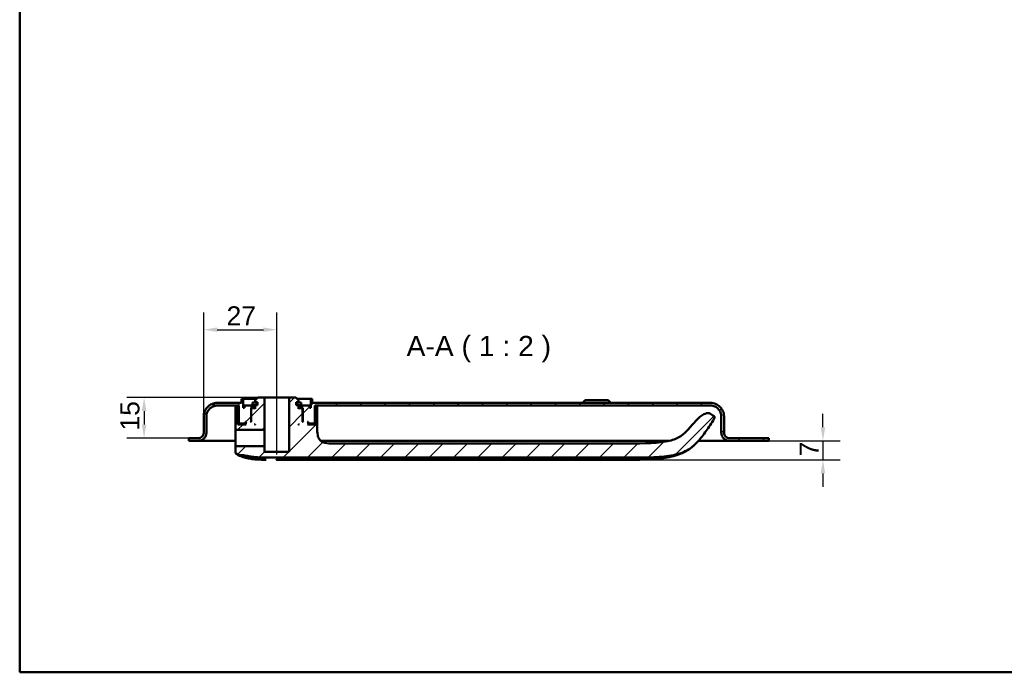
# Model space of a CAD drawing. Header units: millimetres. Extents: x 20 to 833, y 20 to 574.
# Tile 1 of 12: x 20 to 383, y 20 to 261. Entities that reach past the tile are written whole.
import ezdxf

# ---------------------------------------------------------------- set-up
doc = ezdxf.new("R2010")
doc.units = ezdxf.units.MM
doc.header["$LTSCALE"] = 2
for name, color, linetype, lineweight in [('Bemaßungen(DIN)', 7, 'Continuous', 25), ('Mittellinie(DIN)', 7, 'Continuous', 25), ('Sichtbare Kanten(DIN)', 7, 'Continuous', 50), ('Skizziergeometrie(DIN)', 7, 'Continuous', 50), ('Symbole(DIN)', 7, 'Continuous', 25)]:
    doc.layers.add(name, color=color, linetype=linetype, lineweight=lineweight)
doc.layers.add('Schraffur', color=179, linetype='Continuous', lineweight=9, true_color=0x1e1e47)
doc.styles.add('Aktuell-DINGroßer Text', font='arial.ttf')
doc.styles.add('STANDARD-DIN~0', font='arial.ttf')
doc.dimstyles.new('CAD-LAN', dxfattribs={"dimscale": 2, "dimtxt": 3.5, "dimasz": 2.5, "dimexe": 3.175, "dimexo": 0, "dimgap": 0.8, "dimtad": 1, "dimrnd": 1e-08, "dimtxsty": 'STANDARD-DIN~0', "dimcen": 0.09, "dimdle": 10, "dimclrd": 250, "dimclre": 250, "dimclrt": 250, "dimadec": 0, "dimazin": 2, "dimtfac": 1, "dimtmove": 0, "dimatfit": 3, "dimfxl": 1, "dimtolj": 1, "dimtzin": 0, "dimlwd": 25, "dimlwe": 25, "dimarcsym": 0})

# ---------------------------------------------------------------- blocks, each defined once
blk = doc.blocks.new('Ränder Standardrahmen')
at = {"layer": 'Skizziergeometrie(DIN)', "flags": 128}
blk.add_lwpolyline([(10, 10), (10, 287), (410, 287), (410, 10), (10, 10)], dxfattribs=at)
blk = doc.blocks.new('*D22')
at = {"layer": 'Bemaßungen(DIN)', "color": 250, "linetype": 'Continuous', "lineweight": 25, "true_color": 0x3f3f3f, "transparency": 16777216}
for p, q in [((87.91, 114.4), (87.91, 152.75)), ((114.91, 126.4), (114.91, 152.75)), ((92.91, 146.4), (109.91, 146.4))]:
    blk.add_line(p, q, dxfattribs=at)
at = {"layer": 'Bemaßungen(DIN)', "color": 250, "linetype": 'Continuous', "true_color": 0x3f3f3f, "transparency": 16777216}
for points in [[(92.91, 147.23), (92.91, 145.57), (87.91, 146.4)], [(109.91, 147.23), (109.91, 145.57), (114.91, 146.4)]]:
    blk.add_solid(points, dxfattribs=at)
at = {"layer": 'Defpoints', "color": 0, "linetype": 'Continuous', "transparency": 16777216}
for p in [(114.91, 146.4), (114.91, 126.4), (87.91, 114.4)]:
    blk.add_point(p, dxfattribs=at)
at = {"layer": 'Bemaßungen(DIN)', "color": 250, "linetype": 'Continuous', "lineweight": 25, "true_color": 0x3f3f3f, "transparency": 16777216, "insert": (96.33, 155.03), "char_height": 7, "attachment_point": 1, "style": 'STANDARD-DIN~0'}
blk.add_mtext('\\A1;27', dxfattribs=at)
blk = doc.blocks.new('*D23')
at = {"layer": 'Bemaßungen(DIN)', "color": 250, "linetype": 'Continuous', "lineweight": 25, "true_color": 0x3f3f3f, "transparency": 16777216}
for p, q in [((107.91, 121.4), (59.56, 121.4)), ((65.91, 116.4), (65.91, 111.4)), ((85.91, 106.4), (59.56, 106.4))]:
    blk.add_line(p, q, dxfattribs=at)
at = {"layer": 'Bemaßungen(DIN)', "color": 250, "linetype": 'Continuous', "true_color": 0x3f3f3f, "transparency": 16777216}
for points in [[(65.07, 116.4), (66.74, 116.4), (65.91, 121.4)], [(65.07, 111.4), (66.74, 111.4), (65.91, 106.4)]]:
    blk.add_solid(points, dxfattribs=at)
at = {"layer": 'Defpoints', "color": 0, "linetype": 'Continuous', "transparency": 16777216}
for p in [(107.91, 121.4), (65.91, 106.4), (85.91, 106.4)]:
    blk.add_point(p, dxfattribs=at)
at = {"layer": 'Bemaßungen(DIN)', "color": 250, "linetype": 'Continuous', "lineweight": 25, "true_color": 0x3f3f3f, "transparency": 16777216, "insert": (57.16, 109.19), "char_height": 7, "attachment_point": 1, "rotation": 90, "style": 'STANDARD-DIN~0'}
blk.add_mtext('\\A1;15', dxfattribs=at)
blk = doc.blocks.new('*D24')
at = {"layer": 'Bemaßungen(DIN)', "color": 250, "linetype": 'Continuous', "lineweight": 25, "true_color": 0x3f3f3f, "transparency": 16777216}
for p, q in [((316.41, 110.4), (316.41, 115.4)), ((296.41, 105.4), (322.76, 105.4)), ((316.41, 105.4), (316.41, 98.4)), ((241.62, 98.4), (322.76, 98.4)), ((316.41, 93.4), (316.41, 88.4))]:
    blk.add_line(p, q, dxfattribs=at)
at = {"layer": 'Bemaßungen(DIN)', "color": 250, "linetype": 'Continuous', "true_color": 0x3f3f3f, "transparency": 16777216}
for points in [[(315.57, 110.4), (317.24, 110.4), (316.41, 105.4)], [(315.57, 93.4), (317.24, 93.4), (316.41, 98.4)]]:
    blk.add_solid(points, dxfattribs=at)
at = {"layer": 'Defpoints', "color": 0, "linetype": 'Continuous', "transparency": 16777216}
for p in [(296.41, 105.4), (241.62, 98.4), (316.41, 98.4)]:
    blk.add_point(p, dxfattribs=at)
at = {"layer": 'Bemaßungen(DIN)', "color": 250, "linetype": 'Continuous', "lineweight": 25, "true_color": 0x3f3f3f, "transparency": 16777216, "insert": (307.81, 99.63), "char_height": 7, "attachment_point": 1, "rotation": 90, "style": 'STANDARD-DIN~0'}
blk.add_mtext('\\A1;7', dxfattribs=at)

msp = doc.modelspace()

# ---------------------------------------------------------------- hatches: boundary and pattern name
at = {"layer": 'Schraffur'}
h = msp.add_hatch(dxfattribs=at)
h.set_pattern_fill('ANSI31', color=256, scale=50.8, style=0)
h.set_pattern_definition([(45, (0, 0), (-4.49013, 4.49013), [])])
edge = h.paths.add_edge_path()
edge.add_spline(control_points=[(99.582, 109.6), (99.582, 109.586), (99.584, 109.572), (99.589, 109.545), (99.593, 109.533), (99.609, 109.496), (99.625, 109.474), (99.662, 109.438), (99.684, 109.424), (99.731, 109.405), (99.757, 109.4), (99.782, 109.4)], knot_values=[-0.0315719, -0.0315719, -0.0315719, -0.0315719, -0.0273922, -0.0273922, -0.0233389, -0.0233389, -0.0154291, -0.0154291, -0.0077385, -0.0077385, 0, 0, 0, 0], degree=3, periodic=0)
edge.add_line((99.782, 109.4), (110.356, 109.4))
edge.add_line((110.356, 109.4), (110.356, 121.4))
edge.add_line((110.356, 121.4), (107.906, 121.4))
edge.add_line((107.906, 121.4), (106.906, 120.4))
edge.add_line((106.906, 120.4), (106.906, 119.7))
edge.add_line((106.906, 119.7), (107.806, 119.7))
edge.add_line((107.806, 119.7), (107.806, 118.6))
edge.add_line((107.806, 118.6), (107.391, 118.6))
edge.add_line((107.391, 118.6), (107.391, 119.5))
edge.add_line((107.391, 119.5), (105.889, 119.5))
edge.add_line((105.889, 119.5), (105.889, 118.6))
edge.add_line((105.889, 118.6), (106.906, 118.6))
edge.add_line((106.906, 118.6), (106.906, 117.2))
edge.add_line((106.906, 117.2), (106.706, 117.4))
edge.add_line((106.706, 117.4), (105.606, 117.4))
edge.add_line((105.606, 117.4), (105.406, 117.2))
edge.add_line((105.406, 117.2), (105.406, 112.4))
edge.add_line((105.406, 112.4), (105.156, 112.4))
edge.add_line((105.156, 112.4), (105.356, 112.6))
edge.add_line((105.356, 112.6), (105.356, 117.4))
edge.add_line((105.356, 117.4), (105.156, 117.6))
edge.add_line((105.156, 117.6), (105.906, 117.6))
edge.add_line((105.906, 117.6), (105.906, 118.4))
edge.add_line((105.906, 118.4), (102.906, 118.4))
edge.add_line((102.906, 118.4), (102.906, 117.6))
edge.add_line((102.906, 117.6), (102.406, 117.6))
edge.add_line((102.406, 117.6), (102.406, 120.9))
edge.add_line((102.406, 120.9), (101.906, 120.9))
edge.add_line((101.906, 120.9), (101.906, 119.4))
edge.add_line((101.906, 119.4), (92.906, 119.4))
edge.add_spline(control_points=[(92.906, 119.4), (92.558, 119.4), (92.212, 119.365), (91.542, 119.224), (91.22, 119.121), (90.308, 118.724), (89.762, 118.343), (88.862, 117.41), (88.51, 116.869), (88.028, 115.679), (87.906, 115.045), (87.906, 114.4)], knot_values=[-0.7893052, -0.7893052, -0.7893052, -0.7893052, -0.6848053, -0.6848053, -0.5834686, -0.5834686, -0.3857211, -0.3857211, -0.1934595, -0.1934595, 0, 0, 0, 0], degree=3, periodic=0)
edge.add_line((87.906, 114.4), (87.906, 108.4))
edge.add_spline(control_points=[(87.906, 108.4), (87.906, 108.261), (87.892, 108.123), (87.835, 107.855), (87.794, 107.726), (87.635, 107.361), (87.483, 107.143), (87.11, 106.783), (86.893, 106.642), (86.417, 106.449), (86.164, 106.4), (85.906, 106.4)], knot_values=[-0.3157221, -0.3157221, -0.3157221, -0.3157221, -0.2739221, -0.2739221, -0.2333875, -0.2333875, -0.1542884, -0.1542884, -0.0773838, -0.0773838, -0.0000019, -0.0000019, -0.0000019, -0.0000019], degree=3, periodic=0)
edge.add_line((85.906, 106.4), (83.406, 106.4))
edge.add_line((83.406, 106.4), (83.406, 106.37))
edge.add_line((83.406, 106.37), (82.406, 106.37))
edge.add_line((82.406, 106.37), (82.406, 105.4))
edge.add_line((82.406, 105.4), (85.906, 105.4))
edge.add_spline(control_points=[(85.906, 105.4), (86.115, 105.4), (86.322, 105.422), (86.724, 105.506), (86.917, 105.568), (87.465, 105.806), (87.792, 106.034), (88.332, 106.594), (88.544, 106.919), (88.833, 107.633), (88.906, 108.013), (88.906, 108.4)], knot_values=[-0.4735831, -0.4735831, -0.4735831, -0.4735831, -0.4108832, -0.4108832, -0.3500812, -0.3500812, -0.2314327, -0.2314327, -0.1160757, -0.1160757, 0, 0, 0, 0], degree=3, periodic=0)
edge.add_line((88.906, 108.4), (88.906, 114.4))
edge.add_spline(control_points=[(88.906, 114.4), (88.906, 114.678), (88.934, 114.955), (89.047, 115.492), (89.129, 115.749), (89.447, 116.479), (89.751, 116.915), (90.498, 117.635), (90.931, 117.917), (91.883, 118.303), (92.39, 118.4), (92.906, 118.4)], knot_values=[-0.6314442, -0.6314442, -0.6314442, -0.6314442, -0.5478443, -0.5478443, -0.4667749, -0.4667749, -0.3085769, -0.3085769, -0.1547676, -0.1547676, 0, 0, 0, 0], degree=3, periodic=0)
edge.add_line((92.906, 118.4), (100.906, 118.4))
edge.add_line((100.906, 118.4), (100.906, 112))
edge.add_line((100.906, 112), (101.106, 111.8))
edge.add_line((101.106, 111.8), (103.206, 111.8))
edge.add_line((103.206, 111.8), (103.306, 111.9))
edge.add_line((103.306, 111.9), (103.306, 112.4))
edge.add_line((103.306, 112.4), (103.606, 112.4))
edge.add_line((103.606, 112.4), (103.406, 112.2))
edge.add_line((103.406, 112.2), (103.406, 111.6))
edge.add_line((103.406, 111.6), (103.606, 111.4))
edge.add_line((103.606, 111.4), (100.466, 111.4))
edge.add_line((100.466, 111.4), (100.466, 117.901))
edge.add_line((100.466, 117.901), (99.582, 117.901))
edge.add_line((99.582, 117.901), (99.582, 109.6))
h.paths.add_polyline_path([(106.906, 111.6), (106.906, 111.4), (106.706, 111.4)], flags=0)
edge = h.paths.add_edge_path()
edge.add_spline(control_points=[(270.133, 105.077), (271.279, 106.351), (272.355, 107.682), (274.372, 110.47), (275.307, 111.919), (276.168, 113.417)], knot_values=[-1.0323361, -1.0323361, -1.0323361, -1.0323361, -0.5182091, -0.5182091, -0.0000071, -0.0000071, -0.0000071, -0.0000071], degree=3, periodic=0)
edge.add_spline(control_points=[(276.168, 113.417), (276.255, 113.569), (276.343, 113.724), (276.407, 113.951), (276.418, 114.025), (276.41, 114.168), (276.393, 114.233), (276.325, 114.373), (276.269, 114.44), (276.096, 114.602), (275.955, 114.688), (275.817, 114.772)], knot_values=[-0.1747326, -0.1747326, -0.1747326, -0.1747326, -0.122642, -0.122642, -0.09872, -0.09872, -0.076506, -0.076506, -0.0486237, -0.0486237, -0.000008, -0.000008, -0.000008, -0.000008], degree=3, periodic=0)
edge.add_line((275.817, 114.772), (274.95, 115.302))
edge.add_spline(control_points=[(274.95, 115.302), (274.85, 115.363), (274.741, 115.43), (274.495, 115.54), (274.356, 115.586), (273.979, 115.642), (273.71, 115.643), (272.75, 115.404), (272.164, 115.055), (269.751, 113.407), (267.906, 110.874), (265.929, 108.837)], knot_values=[-1.2874361, -1.2874361, -1.2874361, -1.2874361, -1.2013746, -1.2013746, -1.1219386, -1.1219386, -1.0228769, -1.0228769, -0.8514442, -0.8514442, -0.0000003, -0.0000003, -0.0000003, -0.0000003], degree=3, periodic=0)
edge.add_spline(control_points=[(265.929, 108.837), (265.185, 108.071), (264.338, 107.287), (261.807, 105.974), (260.288, 105.48), (254.054, 104.389), (248.472, 104.389), (241.62, 104.389)], knot_values=[-4.1260149, -4.1260149, -4.1260149, -4.1260149, -3.0511221, -3.0511221, -2.0553656, -2.0553656, 0, 0, 0, 0], degree=3, periodic=0)
edge.add_line((241.62, 104.389), (135.769, 104.389))
edge.add_spline(control_points=[(135.769, 104.389), (134.642, 104.389), (133.559, 104.389), (132.176, 104.753), (131.762, 104.922), (131.043, 105.408), (130.756, 105.7), (130.238, 106.49), (130.063, 106.987), (129.769, 108.382), (129.769, 109.365), (129.769, 110.389)], knot_values=[-1.1173729, -1.1173729, -1.1173729, -1.1173729, -0.7826717, -0.7826717, -0.6296764, -0.6296764, -0.486522, -0.486522, -0.3073065, -0.3073065, 0, 0, 0, 0], degree=3, periodic=0)
edge.add_line((129.769, 110.389), (129.769, 117.901))
edge.add_line((129.769, 117.901), (129.067, 117.901))
edge.add_line((129.067, 117.901), (129.067, 111.4))
edge.add_line((129.067, 111.4), (126.206, 111.4))
edge.add_line((126.206, 111.4), (126.406, 111.6))
edge.add_line((126.406, 111.6), (126.406, 112.2))
edge.add_line((126.406, 112.2), (126.206, 112.4))
edge.add_line((126.206, 112.4), (126.506, 112.4))
edge.add_line((126.506, 112.4), (126.506, 111.9))
edge.add_line((126.506, 111.9), (126.606, 111.8))
edge.add_line((126.606, 111.8), (128.706, 111.8))
edge.add_line((128.706, 111.8), (128.906, 112))
edge.add_line((128.906, 112), (128.906, 118.4))
edge.add_line((128.906, 118.4), (274.906, 118.4))
edge.add_spline(control_points=[(274.906, 118.4), (275.184, 118.4), (275.461, 118.372), (275.997, 118.259), (276.255, 118.177), (276.984, 117.859), (277.421, 117.555), (278.141, 116.808), (278.423, 116.375), (278.808, 115.423), (278.906, 114.916), (278.906, 114.4)], knot_values=[-0.6314442, -0.6314442, -0.6314442, -0.6314442, -0.5478443, -0.5478443, -0.4667749, -0.4667749, -0.3085769, -0.3085769, -0.1547676, -0.1547676, 0, 0, 0, 0], degree=3, periodic=0)
edge.add_line((278.906, 114.4), (278.906, 108.4))
edge.add_spline(control_points=[(278.906, 108.4), (278.906, 108.192), (278.927, 107.984), (279.012, 107.582), (279.073, 107.389), (279.312, 106.841), (279.54, 106.514), (280.1, 105.974), (280.425, 105.762), (281.139, 105.473), (281.519, 105.4), (281.906, 105.4)], knot_values=[-0.4735831, -0.4735831, -0.4735831, -0.4735831, -0.4108832, -0.4108832, -0.3500812, -0.3500812, -0.2314327, -0.2314327, -0.1160757, -0.1160757, 0, 0, 0, 0], degree=3, periodic=0)
edge.add_line((281.906, 105.4), (296.406, 105.4))
edge.add_line((296.406, 105.4), (296.406, 106.4))
edge.add_line((296.406, 106.4), (281.906, 106.4))
edge.add_spline(control_points=[(281.906, 106.4), (281.767, 106.4), (281.628, 106.414), (281.36, 106.471), (281.231, 106.512), (280.867, 106.671), (280.648, 106.823), (280.288, 107.196), (280.147, 107.413), (279.955, 107.889), (279.906, 108.142), (279.906, 108.4)], knot_values=[-0.3157143, -0.3157143, -0.3157143, -0.3157143, -0.2739221, -0.2739221, -0.2333875, -0.2333875, -0.1542884, -0.1542884, -0.0773838, -0.0773838, 0, 0, 0, 0], degree=3, periodic=0)
edge.add_line((279.906, 108.4), (279.906, 114.4))
edge.add_spline(control_points=[(279.906, 114.4), (279.906, 114.748), (279.87, 115.094), (279.729, 115.764), (279.627, 116.086), (279.229, 116.998), (278.849, 117.544), (277.915, 118.444), (277.374, 118.796), (276.185, 119.278), (275.551, 119.4), (274.906, 119.4)], knot_values=[-0.7893052, -0.7893052, -0.7893052, -0.7893052, -0.6848053, -0.6848053, -0.5834686, -0.5834686, -0.3857211, -0.3857211, -0.1934595, -0.1934595, 0, 0, 0, 0], degree=3, periodic=0)
edge.add_line((274.906, 119.4), (127.906, 119.4))
edge.add_line((127.906, 119.4), (127.906, 120.9))
edge.add_line((127.906, 120.9), (127.406, 120.9))
edge.add_line((127.406, 120.9), (127.406, 117.6))
edge.add_line((127.406, 117.6), (126.906, 117.6))
edge.add_line((126.906, 117.6), (126.906, 118.4))
edge.add_line((126.906, 118.4), (123.906, 118.4))
edge.add_line((123.906, 118.4), (123.906, 117.6))
edge.add_line((123.906, 117.6), (124.656, 117.6))
edge.add_line((124.656, 117.6), (124.456, 117.4))
edge.add_line((124.456, 117.4), (124.456, 112.6))
edge.add_line((124.456, 112.6), (124.656, 112.4))
edge.add_line((124.656, 112.4), (124.406, 112.4))
edge.add_line((124.406, 112.4), (124.406, 117.2))
edge.add_line((124.406, 117.2), (124.206, 117.4))
edge.add_line((124.206, 117.4), (123.106, 117.4))
edge.add_line((123.106, 117.4), (122.906, 117.2))
edge.add_line((122.906, 117.2), (122.906, 118.6))
edge.add_line((122.906, 118.6), (123.923, 118.6))
edge.add_line((123.923, 118.6), (123.923, 119.5))
edge.add_line((123.923, 119.5), (122.42, 119.5))
edge.add_line((122.42, 119.5), (122.42, 118.6))
edge.add_line((122.42, 118.6), (122.006, 118.6))
edge.add_line((122.006, 118.6), (122.006, 119.7))
edge.add_line((122.006, 119.7), (122.906, 119.7))
edge.add_line((122.906, 119.7), (122.906, 120.4))
edge.add_line((122.906, 120.4), (121.906, 121.4))
edge.add_line((121.906, 121.4), (119.456, 121.4))
edge.add_line((119.456, 121.4), (119.456, 101.4))
edge.add_line((119.456, 101.4), (110.356, 101.4))
edge.add_line((110.356, 101.4), (110.356, 103.4))
edge.add_line((110.356, 103.4), (99.782, 103.4))
edge.add_spline(control_points=[(99.782, 103.4), (99.768, 103.4), (99.755, 103.399), (99.728, 103.393), (99.715, 103.389), (99.678, 103.373), (99.657, 103.358), (99.621, 103.321), (99.606, 103.299), (99.587, 103.252), (99.582, 103.226), (99.582, 103.2)], knot_values=[-0.0315719, -0.0315719, -0.0315719, -0.0315719, -0.0273918, -0.0273918, -0.0233382, -0.0233382, -0.0154284, -0.0154284, -0.0077381, -0.0077381, 0, 0, 0, 0], degree=3, periodic=0)
edge.add_line((99.582, 103.2), (99.582, 101.624))
edge.add_spline(control_points=[(99.582, 101.624), (99.582, 101.474), (99.582, 101.325), (99.618, 101.095), (99.643, 101.009), (99.726, 100.848), (99.784, 100.779), (99.988, 100.608), (100.162, 100.53), (100.342, 100.448)], knot_values=[-0.1648888, -0.1648888, -0.1648888, -0.1648888, -0.1216223, -0.1216223, -0.0914607, -0.0914607, -0.0593273, -0.0593273, -0.0000074, -0.0000074, -0.0000074, -0.0000074], degree=3, periodic=0)
edge.add_line((100.342, 100.448), (100.911, 100.192))
edge.add_spline(control_points=[(100.911, 100.192), (100.964, 100.168), (101.005, 100.149), (101.1, 100.131), (101.146, 100.133), (101.205, 100.135)], knot_values=[-0.0352044, -0.0352044, -0.0352044, -0.0352044, -0.0177737, -0.0177737, 0, 0, 0, 0], degree=3, periodic=0)
edge.add_spline(control_points=[(101.205, 100.135), (101.842, 100.155), (102.477, 100.089), (103.757, 99.884), (104.387, 99.747), (104.983, 99.644)], knot_values=[-0.3581126, -0.3581126, -0.3581126, -0.3581126, -0.1813191, -0.1813191, 0, 0, 0, 0], degree=3, periodic=0)
edge.add_spline(control_points=[(104.983, 99.644), (105.418, 99.569), (105.859, 99.508), (106.784, 99.403), (107.276, 99.361), (107.764, 99.329)], knot_values=[-0.279174, -0.279174, -0.279174, -0.279174, -0.1469208, -0.1469208, 0, 0, 0, 0], degree=3, periodic=0)
edge.add_spline(control_points=[(107.764, 99.329), (108.896, 99.256), (110.141, 99.233), (112.407, 99.214), (113.587, 99.216), (114.767, 99.216)], knot_values=[-0.6798684, -0.6798684, -0.6798684, -0.6798684, -0.3539335, -0.3539335, 0, 0, 0, 0], degree=3, periodic=0)
edge.add_line((114.767, 99.216), (241.62, 99.216))
edge.add_spline(control_points=[(241.62, 99.216), (249.497, 99.216), (255.067, 99.216), (261.918, 100.218), (263.927, 100.763), (267.801, 102.604), (269.07, 103.896), (270.133, 105.077)], knot_values=[-1.5083222, -1.5083222, -1.5083222, -1.5083222, -0.8447784, -0.8447784, -0.4766175, -0.4766175, 0, 0, 0, 0], degree=3, periodic=0)
h.paths.add_polyline_path([(122.906, 111.4), (122.906, 111.6), (123.106, 111.4)], flags=0)

# ---------------------------------------------------------------- linework, layer by layer
at = {"layer": 'Mittellinie(DIN)', "linetype": 'Continuous'}
msp.add_line((114.906, 100.4), (114.906, 126.4), dxfattribs=at)
at = {"layer": 'Sichtbare Kanten(DIN)'}
for p, q in [((102.406, 120.9), (101.906, 120.9)), ((101.906, 120.9), (101.906, 119.4)), ((102.406, 117.6), (102.406, 120.9)), ((102.406, 120.9), (107.406, 120.9)), ((107.906, 121.4), (106.906, 120.4)), ((106.906, 120.4), (106.906, 119.7)), ((110.356, 121.4), (107.906, 121.4)), ((110.356, 109.4), (110.356, 121.4)), ((110.356, 121.4), (119.456, 121.4)), ((121.906, 121.4), (119.456, 121.4)), ((119.456, 121.4), (119.456, 101.4)), ((122.906, 120.4), (121.906, 121.4)), ((122.406, 120.9), (127.406, 120.9)), ((122.906, 119.7), (122.906, 120.4)), ((127.906, 120.9), (127.406, 120.9)), ((127.406, 120.9), (127.406, 117.6)), ((127.906, 119.4), (127.906, 120.9)), ((228.656, 120.4), (227.656, 119.4)), ((228.656, 120.4), (237.156, 120.4)), ((237.156, 120.4), (238.156, 119.4)), ((101.906, 119.4), (92.906, 119.4)), ((92.906, 118.4), (100.906, 118.4)), ((100.466, 117.901), (99.582, 117.901)), ((99.582, 117.901), (99.582, 109.6)), ((100.466, 111.4), (100.466, 117.901)), ((100.906, 117.901), (100.466, 117.901)), ((100.906, 118.4), (100.906, 112)), ((102.906, 117.6), (102.406, 117.6)), ((105.906, 118.4), (102.906, 118.4)), ((102.906, 118.4), (102.906, 117.6)), ((105.356, 117.4), (105.156, 117.6)), ((105.156, 117.6), (105.906, 117.6)), ((105.356, 112.6), (105.356, 117.4)), ((105.356, 117.4), (105.606, 117.4)), ((105.606, 117.4), (105.406, 117.2)), ((105.406, 117.2), (105.406, 112.4)), ((106.706, 117.4), (105.606, 117.4)), ((107.391, 119.5), (105.889, 119.5)), ((105.889, 119.5), (105.889, 118.6)), ((105.889, 118.6), (106.906, 118.6)), ((105.906, 117.6), (105.906, 118.4)), ((105.906, 118.4), (106.906, 118.4)), ((106.906, 117.6), (105.906, 117.6)), ((106.906, 117.2), (106.706, 117.4)), ((106.906, 117.4), (106.706, 117.4)), ((106.906, 119.7), (107.806, 119.7)), ((106.906, 118.6), (106.906, 117.2)), ((107.391, 118.6), (107.391, 119.5)), ((107.806, 119.5), (107.391, 119.5)), ((107.806, 118.6), (107.391, 118.6)), ((107.806, 119.7), (107.806, 118.6)), ((122.006, 118.6), (122.006, 119.7)), ((122.006, 119.7), (122.906, 119.7)), ((122.42, 119.5), (122.006, 119.5)), ((122.42, 118.6), (122.006, 118.6)), ((123.923, 119.5), (122.42, 119.5)), ((122.42, 119.5), (122.42, 118.6)), ((122.906, 117.2), (122.906, 118.6)), ((122.906, 118.6), (123.923, 118.6)), ((122.906, 118.4), (123.906, 118.4)), ((123.906, 117.6), (122.906, 117.6)), ((123.106, 117.4), (122.906, 117.2)), ((123.106, 117.4), (122.906, 117.4)), ((124.206, 117.4), (123.106, 117.4)), ((126.906, 118.4), (123.906, 118.4)), ((123.906, 118.4), (123.906, 117.6)), ((123.906, 117.6), (124.656, 117.6)), ((123.923, 118.6), (123.923, 119.5)), ((124.406, 117.2), (124.206, 117.4)), ((124.206, 117.4), (124.456, 117.4)), ((124.406, 112.4), (124.406, 117.2)), ((124.656, 117.6), (124.456, 117.4)), ((124.456, 117.4), (124.456, 112.6)), ((126.906, 117.6), (126.906, 118.4)), ((127.406, 117.6), (126.906, 117.6)), ((274.906, 119.4), (127.906, 119.4)), ((128.906, 112), (128.906, 118.4)), ((128.906, 118.4), (274.906, 118.4)), ((129.067, 117.901), (128.906, 117.901)), ((129.769, 117.901), (129.067, 117.901)), ((129.067, 117.901), (129.067, 111.4)), ((129.769, 110.389), (129.769, 117.901)), ((87.906, 114.4), (87.906, 108.4)), ((87.906, 108.4), (87.906, 114.4)), ((88.906, 108.4), (88.906, 114.4)), ((275.817, 114.772), (274.95, 115.302)), ((278.906, 114.4), (278.906, 108.4)), ((279.906, 108.4), (279.906, 114.4)), ((279.906, 114.4), (279.906, 114.4)), ((279.906, 108.4), (279.906, 114.4)), ((99.782, 109.4), (110.356, 109.4)), ((103.606, 111.4), (100.466, 111.4)), ((100.906, 112), (101.106, 111.8)), ((101.106, 111.8), (103.206, 111.8)), ((103.206, 111.8), (103.306, 111.9)), ((103.206, 111.8), (103.406, 111.8)), ((103.306, 111.9), (103.306, 112.4)), ((103.306, 112.4), (103.606, 112.4)), ((103.406, 111.9), (103.306, 111.9)), ((103.606, 112.4), (103.406, 112.2)), ((103.406, 112.2), (103.406, 111.6)), ((103.406, 111.6), (103.606, 111.4)), ((105.156, 112.4), (105.356, 112.6)), ((105.406, 112.4), (105.156, 112.4)), ((105.406, 112.6), (105.356, 112.6)), ((106.706, 111.4), (106.906, 111.6)), ((106.906, 111.4), (106.706, 111.4)), ((106.906, 111.6), (106.906, 111.4)), ((110.356, 109.4), (110.356, 106.4)), ((122.906, 111.4), (122.906, 111.6)), ((122.906, 111.6), (123.106, 111.4)), ((123.106, 111.4), (122.906, 111.4)), ((124.456, 112.6), (124.406, 112.6)), ((124.656, 112.4), (124.406, 112.4)), ((124.456, 112.6), (124.656, 112.4)), ((126.406, 112.2), (126.206, 112.4)), ((126.206, 112.4), (126.506, 112.4)), ((126.206, 111.4), (126.406, 111.6)), ((129.067, 111.4), (126.206, 111.4)), ((126.406, 111.6), (126.406, 112.2)), ((126.506, 111.9), (126.406, 111.9)), ((126.406, 111.8), (126.606, 111.8)), ((126.506, 112.4), (126.506, 111.9)), ((126.506, 111.9), (126.606, 111.8)), ((126.606, 111.8), (128.706, 111.8)), ((128.706, 111.8), (128.906, 112)), ((83.406, 106.37), (82.406, 106.37)), ((82.406, 106.37), (82.406, 105.4)), ((82.406, 105.4), (82.406, 106.37)), ((82.406, 105.4), (85.906, 105.4)), ((85.906, 106.4), (83.406, 106.4)), ((83.406, 106.4), (83.406, 106.37)), ((83.406, 106.4), (83.406, 106.37)), ((99.604, 105.4), (85.906, 105.4)), ((87.906, 108.4), (87.906, 108.4)), ((110.356, 106.4), (110.356, 103.4)), ((256.368, 105.4), (131.094, 105.4)), ((259.615, 105.4), (256.368, 105.4)), ((276.594, 105.4), (270.421, 105.4)), ((281.906, 105.4), (276.594, 105.4)), ((296.406, 106.4), (281.906, 106.4)), ((281.906, 105.4), (296.406, 105.4)), ((296.406, 105.4), (296.406, 106.4)), ((296.406, 105.4), (296.406, 106.37)), ((296.406, 105.4), (296.406, 105.4)), ((99.582, 103.2), (99.582, 101.624)), ((110.356, 103.4), (99.782, 103.4)), ((110.356, 101.4), (110.356, 103.4)), ((241.62, 104.389), (135.769, 104.389)), ((100.342, 100.448), (100.911, 100.192)), ((119.456, 101.4), (110.356, 101.4)), ((114.767, 99.216), (241.62, 99.216))]:
    msp.add_line(p, q, dxfattribs=at)
for points, degree, knots in [([(92.906, 119.4), (92.558, 119.4), (92.212, 119.365), (91.542, 119.224), (91.22, 119.121), (90.308, 118.724), (89.762, 118.343), (88.862, 117.41), (88.51, 116.869), (88.028, 115.679), (87.906, 115.045), (87.906, 114.4)], 3, [-0.78930523, -0.78930523, -0.78930523, -0.78930523, -0.68480532, -0.68480532, -0.58346864, -0.58346864, -0.38572109, -0.38572109, -0.19345948, -0.19345948, 0, 0, 0, 0]), ([(88.906, 114.4), (88.906, 114.678), (88.934, 114.955), (89.047, 115.492), (89.129, 115.749), (89.447, 116.479), (89.751, 116.915), (90.498, 117.635), (90.931, 117.917), (91.883, 118.303), (92.39, 118.4), (92.906, 118.4)], 3, [-0.63144419, -0.63144419, -0.63144419, -0.63144419, -0.54784426, -0.54784426, -0.46677491, -0.46677491, -0.30857687, -0.30857687, -0.15476759, -0.15476759, 0, 0, 0, 0]), ([(279.906, 114.4), (279.906, 114.748), (279.87, 115.094), (279.729, 115.764), (279.627, 116.086), (279.229, 116.998), (278.849, 117.544), (277.915, 118.444), (277.374, 118.796), (276.185, 119.278), (275.551, 119.4), (274.906, 119.4)], 3, [-0.78930523, -0.78930523, -0.78930523, -0.78930523, -0.68480532, -0.68480532, -0.58346864, -0.58346864, -0.38572109, -0.38572109, -0.19345948, -0.19345948, 0, 0, 0, 0]), ([(274.906, 118.4), (275.184, 118.4), (275.461, 118.372), (275.997, 118.259), (276.255, 118.177), (276.984, 117.859), (277.421, 117.555), (278.141, 116.808), (278.423, 116.375), (278.808, 115.423), (278.906, 114.916), (278.906, 114.4)], 3, [-0.63144419, -0.63144419, -0.63144419, -0.63144419, -0.54784426, -0.54784426, -0.46677491, -0.46677491, -0.30857687, -0.30857687, -0.15476759, -0.15476759, 0, 0, 0, 0]), ([(274.95, 115.302), (274.85, 115.363), (274.741, 115.43), (274.495, 115.54), (274.356, 115.586), (273.979, 115.642), (273.71, 115.643), (272.75, 115.404), (272.164, 115.055), (269.751, 113.407), (267.906, 110.874), (265.929, 108.837)], 3, [-1.2874361, -1.2874361, -1.2874361, -1.2874361, -1.2013746, -1.2013746, -1.1219386, -1.1219386, -1.0228769, -1.0228769, -0.8514442, -0.8514442, -0.0000003, -0.0000003, -0.0000003, -0.0000003]), ([(270.133, 105.077), (271.279, 106.351), (272.355, 107.682), (274.372, 110.47), (275.307, 111.919), (276.168, 113.417)], 3, [-1.0323361, -1.0323361, -1.0323361, -1.0323361, -0.5182091, -0.5182091, -0.0000071, -0.0000071, -0.0000071, -0.0000071]), ([(276.168, 113.417), (276.255, 113.569), (276.343, 113.724), (276.407, 113.951), (276.418, 114.025), (276.41, 114.168), (276.393, 114.233), (276.325, 114.373), (276.269, 114.44), (276.096, 114.602), (275.955, 114.688), (275.817, 114.772)], 3, [-0.17473264, -0.17473264, -0.17473264, -0.17473264, -0.12264195, -0.12264195, -0.09871995, -0.09871995, -0.07650599, -0.07650599, -0.04862372, -0.04862372, -0.00000804, -0.00000804, -0.00000804, -0.00000804]), ([(275.817, 114.772), (275.961, 114.684), (276.108, 114.597), (276.265, 114.441), (276.299, 114.401), (276.356, 114.313), (276.379, 114.264), (276.409, 114.163), (276.416, 114.11), (276.413, 113.95), (276.381, 113.844), (276.314, 113.686), (276.284, 113.626), (276.247, 113.557), (276.239, 113.542), (276.219, 113.506), (276.208, 113.487), (276.194, 113.463), (276.19, 113.455), (276.183, 113.444), (276.181, 113.44), (276.177, 113.433), (276.176, 113.431), (276.173, 113.426), (276.172, 113.425), (276.171, 113.422), (276.17, 113.421), (276.169, 113.419), (276.168, 113.418), (276.168, 113.417)], 3, [0, 0, 0, 0, 0.05051559, 0.05051559, 0.06623846, 0.06623846, 0.08204344, 0.08204344, 0.09788017, 0.09788017, 0.12993928, 0.12993928, 0.14980794, 0.14980794, 0.15559385, 0.15559385, 0.16491787, 0.16491787, 0.16962555, 0.16962555, 0.171964, 0.171964, 0.17317906, 0.17317906, 0.1738357, 0.1738357, 0.17419008, 0.17419008, 0.1745597, 0.1745597, 0.1745597, 0.1745597]), ([(99.582, 109.6), (99.582, 109.586), (99.584, 109.572), (99.589, 109.545), (99.593, 109.533), (99.609, 109.496), (99.625, 109.474), (99.662, 109.438), (99.684, 109.424), (99.731, 109.405), (99.757, 109.4), (99.782, 109.4)], 3, [-0.031571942, -0.031571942, -0.031571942, -0.031571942, -0.027392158, -0.027392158, -0.023338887, -0.023338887, -0.015429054, -0.015429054, -0.007738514, -0.007738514, 0, 0, 0, 0]), ([(99.606, 106.4), (99.606, 106.818), (99.604, 107.449), (99.599, 108.19), (99.594, 108.677), (99.59, 109.078), (99.586, 109.375), (99.583, 109.559), (99.582, 109.6), (99.582, 109.6)], 3, [0, 0, 0, 0, 0.12296015, 0.18444022, 0.2459203, 0.30740037, 0.36888044, 0.43036052, 0.49151829, 0.49151829, 0.49151829, 0.49151829]), ([(135.769, 104.389), (134.642, 104.389), (133.559, 104.389), (132.176, 104.753), (131.762, 104.922), (131.043, 105.408), (130.756, 105.7), (130.238, 106.49), (130.063, 106.987), (129.769, 108.382), (129.769, 109.365), (129.769, 110.389)], 3, [-1.1173729, -1.1173729, -1.1173729, -1.1173729, -0.7826717, -0.7826717, -0.6296764, -0.6296764, -0.486522, -0.486522, -0.3073065, -0.3073065, 0, 0, 0, 0]), ([(87.906, 108.4), (87.906, 108.261), (87.892, 108.123), (87.835, 107.855), (87.794, 107.726), (87.635, 107.361), (87.483, 107.143), (87.11, 106.783), (86.893, 106.642), (86.417, 106.449), (86.164, 106.4), (85.906, 106.4)], 3, [-0.31572209, -0.31572209, -0.31572209, -0.31572209, -0.27392213, -0.27392213, -0.23338746, -0.23338746, -0.15428844, -0.15428844, -0.07738379, -0.07738379, -0.00000194, -0.00000194, -0.00000194, -0.00000194]), ([(85.906, 105.4), (86.115, 105.4), (86.322, 105.422), (86.724, 105.506), (86.917, 105.568), (87.465, 105.806), (87.792, 106.034), (88.332, 106.594), (88.544, 106.919), (88.833, 107.633), (88.906, 108.013), (88.906, 108.4)], 3, [-0.47358314, -0.47358314, -0.47358314, -0.47358314, -0.41088319, -0.41088319, -0.35008119, -0.35008119, -0.23143265, -0.23143265, -0.11607569, -0.11607569, 0, 0, 0, 0]), ([(99.582, 103.2), (99.582, 103.201), (99.583, 103.241), (99.586, 103.425), (99.59, 103.722), (99.594, 104.124), (99.599, 104.61), (99.604, 105.352), (99.606, 105.983), (99.606, 106.4)], 3, [0.49213457, 0.49213457, 0.49213457, 0.49213457, 0.5533206, 0.61480065, 0.6762807, 0.73776075, 0.7992408, 0.86072085, 0.98368095, 0.98368095, 0.98368095, 0.98368095]), ([(265.929, 108.837), (265.185, 108.071), (264.338, 107.287), (261.807, 105.974), (260.288, 105.48), (254.054, 104.389), (248.472, 104.389), (241.62, 104.389)], 3, [-4.1260149, -4.1260149, -4.1260149, -4.1260149, -3.0511221, -3.0511221, -2.0553656, -2.0553656, 0, 0, 0, 0]), ([(278.906, 108.4), (278.906, 108.192), (278.927, 107.984), (279.012, 107.582), (279.073, 107.389), (279.312, 106.841), (279.54, 106.514), (280.1, 105.974), (280.425, 105.762), (281.139, 105.473), (281.519, 105.4), (281.906, 105.4)], 3, [-0.47358314, -0.47358314, -0.47358314, -0.47358314, -0.41088319, -0.41088319, -0.35008119, -0.35008119, -0.23143265, -0.23143265, -0.11607569, -0.11607569, 0, 0, 0, 0]), ([(281.906, 106.4), (281.767, 106.4), (281.628, 106.414), (281.36, 106.471), (281.231, 106.512), (280.867, 106.671), (280.648, 106.823), (280.288, 107.196), (280.147, 107.413), (279.955, 107.889), (279.906, 108.142), (279.906, 108.4)], 3, [-0.31571434, -0.31571434, -0.31571434, -0.31571434, -0.27392213, -0.27392213, -0.23338746, -0.23338746, -0.15428844, -0.15428844, -0.07738379, -0.07738379, 0, 0, 0, 0]), ([(99.782, 103.4), (99.768, 103.4), (99.755, 103.399), (99.728, 103.393), (99.715, 103.389), (99.678, 103.373), (99.657, 103.358), (99.621, 103.321), (99.606, 103.299), (99.587, 103.252), (99.582, 103.226), (99.582, 103.2)], 3, [-0.031571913, -0.031571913, -0.031571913, -0.031571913, -0.027391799, -0.027391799, -0.023338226, -0.023338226, -0.015428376, -0.015428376, -0.007738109, -0.007738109, 0, 0, 0, 0]), ([(241.62, 99.216), (249.497, 99.216), (255.067, 99.216), (261.918, 100.218), (263.927, 100.763), (267.801, 102.604), (269.07, 103.896), (270.133, 105.077)], 3, [-1.5083222, -1.5083222, -1.5083222, -1.5083222, -0.8447784, -0.8447784, -0.4766175, -0.4766175, 0, 0, 0, 0]), ([(241.62, 98.401), (241.997, 98.401), (242.753, 98.401), (243.886, 98.402), (245.397, 98.404), (247.286, 98.421), (249.177, 98.452), (251.067, 98.511), (252.956, 98.602), (254.841, 98.739), (256.721, 98.932), (258.591, 99.198), (260.447, 99.557), (262.277, 100.032), (264.062, 100.65), (266.117, 101.604), (267.702, 102.657), (268.85, 103.683), (269.636, 104.525), (270.133, 105.077)], 5, [0, 0, 0, 0, 0, 0, 0.188639, 0.3776471, 0.5666552, 0.7556633, 0.9446714, 1.1336795, 1.3226876, 1.5116957, 1.7007038, 1.8897119, 2.07872, 2.2677281, 2.4567361, 2.6457442, 3.0237604, 3.0237604, 3.0237604, 3.0237604, 3.0237604, 3.0237604]), ([(99.582, 101.624), (99.582, 101.474), (99.582, 101.325), (99.618, 101.095), (99.643, 101.009), (99.726, 100.848), (99.784, 100.779), (99.988, 100.608), (100.162, 100.53), (100.342, 100.448)], 3, [-0.1648888, -0.1648888, -0.1648888, -0.1648888, -0.12162228, -0.12162228, -0.09146067, -0.09146067, -0.0593273, -0.0593273, -0.00000738, -0.00000738, -0.00000738, -0.00000738]), ([(102.257, 99.47), (102.158, 99.502), (102.062, 99.534), (101.669, 99.67), (101.399, 99.775), (100.885, 99.994), (100.659, 100.104), (100.149, 100.386), (99.952, 100.569), (99.799, 100.761), (99.808, 100.753), (99.763, 100.811), (99.763, 100.811), (99.75, 100.828)], 3, [0.9124103, 0.9124103, 0.9124103, 0.9124103, 0.9500096, 0.9500096, 1.0717199, 1.0717199, 1.2226033, 1.2226033, 1.5145803, 1.5145803, 1.8291696, 1.8291696, 2.2486061, 2.2486061, 2.2486061, 2.2486061]), ([(100.911, 100.192), (100.964, 100.168), (101.005, 100.149), (101.1, 100.131), (101.146, 100.133), (101.205, 100.135)], 3, [-0.035204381, -0.035204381, -0.035204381, -0.035204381, -0.017773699, -0.017773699, -0.000000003, -0.000000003, -0.000000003, -0.000000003]), ([(101.205, 100.135), (101.842, 100.155), (102.477, 100.089), (103.757, 99.884), (104.387, 99.747), (104.982, 99.644)], 3, [-0.35811259, -0.35811259, -0.35811259, -0.35811259, -0.18131912, -0.18131912, 0, 0, 0, 0]), ([(101.908, 99.591), (102.035, 99.545), (102.337, 99.439), (102.779, 99.3), (103.296, 99.16), (103.859, 99.033), (104.215, 98.96), (104.317, 98.94)], 5, [19.29728714, 19.29728714, 19.29728714, 19.29728714, 19.29728714, 19.29728714, 19.41438271, 19.54730419, 19.60041559, 19.60041559, 19.60041559, 19.60041559, 19.60041559, 19.60041559]), ([(110.961, 98.41), (110.952, 98.41), (110.942, 98.41), (110.88, 98.411), (110.826, 98.412), (110.488, 98.415), (110.204, 98.42), (109.16, 98.441), (108.4, 98.468), (106.835, 98.571), (106.025, 98.654), (104.708, 98.858), (104.186, 98.959), (103.691, 99.074)], 3, [0.00820075, 0.00820075, 0.00820075, 0.00820075, 0.01099669, 0.01099669, 0.0270157, 0.0270157, 0.11245152, 0.11245152, 0.34035166, 0.34035166, 0.58311994, 0.58311994, 0.74500083, 0.74500083, 0.74500083, 0.74500083]), ([(104.983, 99.644), (105.418, 99.569), (105.859, 99.508), (106.784, 99.403), (107.276, 99.361), (107.764, 99.329)], 3, [-0.27917395, -0.27917395, -0.27917395, -0.27917395, -0.1469208, -0.1469208, 0, 0, 0, 0]), ([(107.764, 99.329), (108.896, 99.256), (110.141, 99.233), (112.407, 99.214), (113.587, 99.216), (114.767, 99.216)], 3, [-0.67986841, -0.67986841, -0.67986841, -0.67986841, -0.35393347, -0.35393347, 0, 0, 0, 0]), ([(114.761, 98.401), (114.769, 98.401), (117.914, 98.401), (124.249, 98.401), (133.804, 98.401), (146.482, 98.401), (162.332, 98.401), (178.199, 98.401), (194.052, 98.401), (208.319, 98.401), (221.009, 98.401), (230.523, 98.401), (236.864, 98.402), (240.034, 98.401), (241.62, 98.401)], 5, [20.6437384, 20.6437384, 20.6437384, 20.6437384, 20.6437384, 20.6437384, 20.6474288, 22.2330696, 23.8187104, 25.4043512, 26.989992, 28.5756328, 30.1612736, 31.7469144, 32.5397348, 33.3329244, 33.3329244, 33.3329244, 33.3329244, 33.3329244, 33.3329244])]:
    msp.add_open_spline(points, degree=degree, knots=knots, dxfattribs=at)

# ---------------------------------------------------------------- block references
at = {"xscale": 2, "yscale": 2, "zscale": 2}
msp.add_blockref('Ränder Standardrahmen', (0, 0), dxfattribs=at)

# ---------------------------------------------------------------- texts
at = {"layer": 'Symbole(DIN)', "color": 7, "insert": (162.755, 134.4), "char_height": 7.4676, "attachment_point": 7, "style": 'Aktuell-DINGroßer Text'}
msp.add_mtext('A-A ( 1 : 2 )', dxfattribs=at)

# ---------------------------------------------------------------- dimensions: what is measured, and where the dimension line sits
at = {"layer": 'Bemaßungen(DIN)', "color": 250, "linetype": 'Continuous', "lineweight": 25, "true_color": 0x3f3f3f}
for base, p1, p2, angle, override, picture, middle in [((114.906, 146.4), (87.906, 114.4), (114.906, 126.4), 180, {"dimgap": 0.8, "dimdec": 2, "dimtol": 0, "dimlim": 0, "dimtp": 0, "dimtm": 0, "dimtdec": 2, "dimtofl": 0, "dimatfit": 1}, '*D22', (101.406, 146.4)), ((65.906, 106.4), (107.906, 121.4), (85.906, 106.4), 90, {"dimgap": 0.8, "dimdec": 2, "dimtol": 0, "dimlim": 0, "dimtp": 0, "dimtm": 0, "dimtdec": 2, "dimtofl": 0, "dimatfit": 1}, '*D23', (65.906, 113.9)), ((316.406, 98.401), (296.406, 105.4), (241.62, 98.401), 90, {"dimgap": 0.8, "dimdec": 2, "dimtol": 0, "dimlim": 0, "dimtp": 0, "dimtm": 0, "dimtdec": 2, "dimtofl": 1, "dimatfit": 1}, '*D24', (316.406, 101.901))]:
    dim = msp.add_linear_dim(base=base, p1=p1, p2=p2, angle=angle, dimstyle='CAD-LAN', override=override, dxfattribs=at)
    dim.commit()
    dim.dimension.update_dxf_attribs({"geometry": picture, "text_midpoint": middle, "dimtype": 160})

doc.saveas('drawing.dxf')
